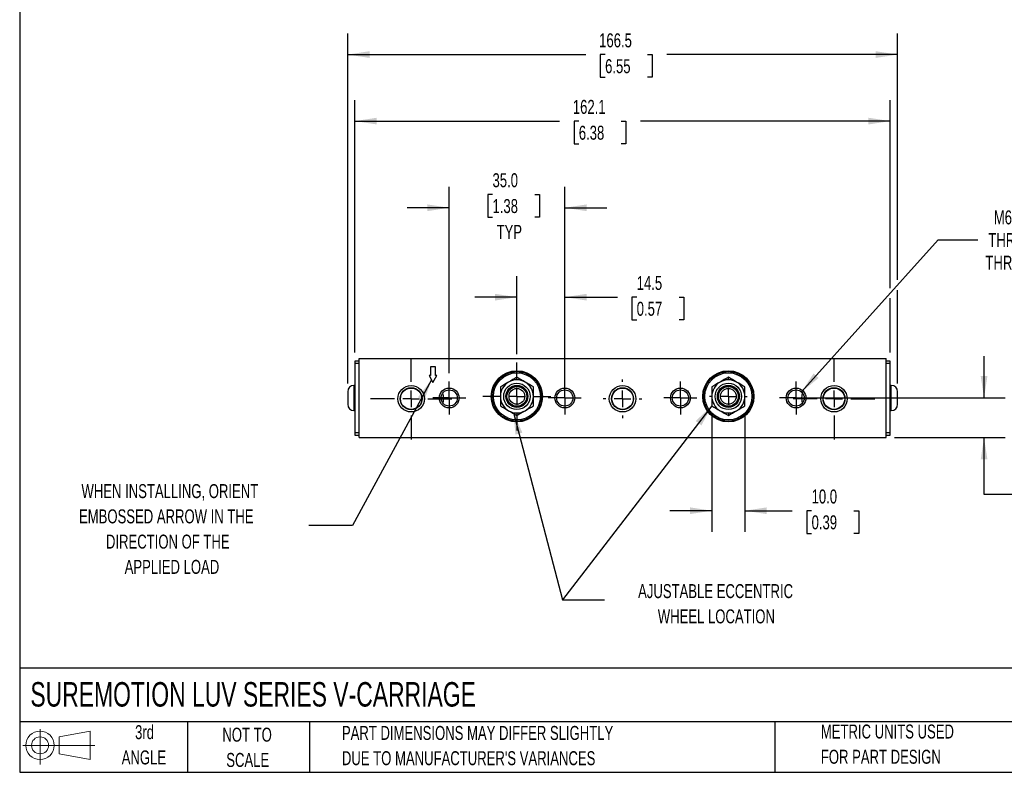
# Model space of a CAD drawing. Header units: millimetres. Extents: x 13 to 546, y 13 to 419.
# Tile 1 of 4: x 13 to 311, y 13 to 241. Entities that reach past the tile are written whole.
import ezdxf

# ---------------------------------------------------------------- set-up
doc = ezdxf.new("R2010")
doc.units = ezdxf.units.MM
doc.header["$LTSCALE"] = 2
doc.linetypes.add('CENTERX2', pattern=[20.32, 12.7, -2.54, 2.54, -2.54])
doc.layers.add('CENTER', color=40, linetype='CENTERX2')
doc.layers.add('SLD-DEFPOINTS', color=7, linetype='Continuous')
doc.layers.add('DIMENSIONS', color=140, linetype='Continuous', lineweight=25)
doc.layers.add('TEXT', color=140, linetype='Continuous', lineweight=25)
doc.styles.add('SLDTEXTSTYLE0', font='TXT', dxfattribs={"width": 0.7})
doc.dimstyles.new('SLDDIMSTYLE0', dxfattribs={"dimtxt": 4.316016, "dimasz": 6.604, "dimexe": 0, "dimexo": 0.0625, "dimgap": 1.079004, "dimtad": 0, "dimtih": 1, "dimtoh": 1, "dimrnd": 1e-09, "dimzin": 4, "dimdsep": 46, "dimtxsty": 'SLDTEXTSTYLE0', "dimsah": 1, "dimcen": 0.09, "dimadec": 0, "dimazin": 1, "dimtfac": 1, "dimtmove": 0, "dimatfit": 0, "dimfxl": 0, "dimfrac": 2, "dimtolj": 1, "dimtzin": 12, "dimarcsym": 0})
doc.dimstyles.new('SLDDIMSTYLE1', dxfattribs={"dimtxt": 4.316016, "dimasz": 6.604, "dimexe": 0, "dimexo": 0.0625, "dimgap": 1.079004, "dimtad": 0, "dimtih": 1, "dimtoh": 1, "dimrnd": 1e-09, "dimzin": 12, "dimdsep": 46, "dimtxsty": 'SLDTEXTSTYLE0', "dimsah": 1, "dimcen": 0.09, "dimadec": 0, "dimazin": 3, "dimtfac": 1, "dimtmove": 0, "dimatfit": 0, "dimfxl": 0, "dimfrac": 2, "dimtolj": 1, "dimtzin": 12, "dimarcsym": 0})
doc.dimstyles.new('SLDDIMSTYLE2', dxfattribs={"dimtxt": 4.316016, "dimasz": 6.604, "dimexe": 0, "dimexo": 0.0625, "dimgap": 1.079004, "dimtad": 0, "dimtih": 1, "dimtoh": 1, "dimrnd": 1e-09, "dimzin": 12, "dimdsep": 46, "dimtxsty": 'SLDTEXTSTYLE0', "dimsah": 1, "dimcen": 0.09, "dimadec": 0, "dimazin": 3, "dimtfac": 1, "dimtofl": 0, "dimtmove": 0, "dimatfit": 3, "dimfxl": 0, "dimfrac": 2, "dimtolj": 1, "dimtzin": 12, "dimarcsym": 0})
doc.dimstyles.new('SLDDIMSTYLE3', dxfattribs={"dimtxt": 4.316016, "dimasz": 6.604, "dimexe": 0, "dimexo": 0.0625, "dimgap": 1.079004, "dimtad": 0, "dimtih": 1, "dimtoh": 1, "dimrnd": 1e-09, "dimzin": 12, "dimdsep": 46, "dimtxsty": 'SLDTEXTSTYLE0', "dimsah": 1, "dimcen": 0, "dimadec": 0, "dimazin": 3, "dimtfac": 1, "dimtofl": 0, "dimtmove": 0, "dimatfit": 3, "dimfxl": 0, "dimfrac": 2, "dimtolj": 1, "dimtzin": 12, "dimarcsym": 0})
doc.dimstyles.new('SLDDIMSTYLE4', dxfattribs={"dimtxt": 0.18, "dimasz": 6.604, "dimexe": 0, "dimexo": 0.0625, "dimgap": 0, "dimtad": 0, "dimtih": 1, "dimtoh": 1, "dimdec": 0, "dimrnd": 1e-09, "dimzin": 0, "dimdsep": 46, "dimtxsty": 'Standard', "dimsah": 1, "dimcen": 0.09, "dimadec": 0, "dimazin": 0, "dimtfac": 6.604, "dimtdec": 0, "dimtofl": 0, "dimtmove": 0, "dimatfit": 3, "dimfxl": 0, "dimfrac": 2, "dimtolj": 1, "dimtzin": 0, "dimarcsym": 0})

# ---------------------------------------------------------------- blocks, each defined once
blk = doc.blocks.new('Block11')
at = {"color": 7, "linetype": 'Continuous', "lineweight": 18}
for p, q in [((5.18, 10.62), (5.18, 0)), ((10.96, 8.33), (20.35, 10.06)), ((20.35, 10.06), (20.35, 1.46)), ((10.96, 3.19), (10.96, 8.33)), ((0, 5.76), (21.75, 5.76)), ((10.96, 3.19), (20.35, 1.46))]:
    blk.add_line(p, q, dxfattribs=at)
for radius in [4.3, 2.57]:
    blk.add_circle((5.18, 5.76), radius, dxfattribs=at)
blk = doc.blocks.new('Block12')
at = {"layer": 'SLD-DEFPOINTS'}
blk.add_blockref('Block11', (0, 0), dxfattribs=at)
blk = doc.blocks.new('_D')
at = {"layer": 'DIMENSIONS'}
for p, q in [((142.71, 133.59), (142.71, 190)), ((177.71, 128.59), (177.71, 190)), ((155.82, 187.69), (154.37, 187.69)), ((154.37, 187.69), (154.37, 180.83)), ((168.64, 187.69), (170.09, 187.69)), ((170.09, 187.69), (170.09, 180.83)), ((142.71, 183.65), (130.01, 183.65)), ((177.71, 183.65), (190.41, 183.65)), ((154.37, 180.83), (155.82, 180.83)), ((170.09, 180.83), (168.64, 180.83))]:
    blk.add_line(p, q, dxfattribs=at)
for points in [[(142.71, 183.65), (136.1, 184.67), (136.1, 182.63)], [(177.71, 183.65), (184.31, 182.63), (184.31, 184.67)]]:
    blk.add_solid(points, dxfattribs=at)
at = {"layer": 'DIMENSIONS', "char_height": 4.233, "attachment_point": 1, "style": 'SLDTEXTSTYLE0'}
for s, insert in [('35.0', (155.82, 194.11)), ('1.38', (155.82, 186.28)), ('TYP', (157.05, 178.46))]:
    blk.add_mtext(s, dxfattribs=dict(at, insert=insert))
blk = doc.blocks.new('_D_1')
at = {"layer": 'DIMENSIONS'}
for p, q in [((163.2, 139.36), (163.2, 162.93)), ((177.71, 128.59), (177.71, 162.93)), ((163.2, 156.58), (150.5, 156.58)), ((177.71, 156.58), (193.62, 156.58)), ((199.47, 156.58), (198.02, 156.58)), ((198.02, 156.58), (198.02, 149.72)), ((212.29, 156.58), (213.74, 156.58)), ((213.74, 156.58), (213.74, 149.72)), ((198.02, 149.72), (199.47, 149.72)), ((213.74, 149.72), (212.29, 149.72))]:
    blk.add_line(p, q, dxfattribs=at)
for points in [[(163.2, 156.58), (156.6, 157.59), (156.6, 155.56)], [(177.71, 156.58), (184.31, 155.56), (184.31, 157.59)]]:
    blk.add_solid(points, dxfattribs=at)
at = {"layer": 'DIMENSIONS', "char_height": 4.233, "attachment_point": 1, "style": 'SLDTEXTSTYLE0'}
for s, insert in [('14.5', (199.47, 163)), ('0.57', (199.47, 155.18))]:
    blk.add_mtext(s, dxfattribs=dict(at, insert=insert))
blk = doc.blocks.new('_D_2')
at = {"layer": 'DIMENSIONS'}
for p, q in [((114.18, 139.78), (114.18, 216.25)), ((276.23, 159.34), (276.23, 216.25)), ((114.18, 209.9), (176.09, 209.9)), ((181.94, 209.9), (180.49, 209.9)), ((180.49, 209.9), (180.49, 203.04)), ((194.76, 209.9), (196.21, 209.9)), ((196.21, 209.9), (196.21, 203.04)), ((276.23, 209.9), (200.61, 209.9)), ((180.49, 203.04), (181.94, 203.04)), ((196.21, 203.04), (194.76, 203.04)), ((276.23, 139.78), (276.23, 156.29))]:
    blk.add_line(p, q, dxfattribs=at)
for points in [[(114.18, 209.9), (120.79, 208.88), (120.79, 210.91)], [(276.23, 209.9), (269.63, 210.91), (269.63, 208.88)]]:
    blk.add_solid(points, dxfattribs=at)
at = {"layer": 'DIMENSIONS', "char_height": 4.233, "attachment_point": 1, "style": 'SLDTEXTSTYLE0'}
for s, insert in [('162.1', (180.14, 216.32)), ('6.38', (181.94, 208.49))]:
    blk.add_mtext(s, dxfattribs=dict(at, insert=insert))
blk = doc.blocks.new('_D_3')
at = {"layer": 'DIMENSIONS'}
for p, q in [((111.98, 130.47), (111.98, 236.39)), ((278.43, 161.79), (278.43, 236.39)), ((111.98, 230.04), (184.05, 230.04)), ((189.9, 230.04), (188.45, 230.04)), ((188.45, 230.04), (188.45, 223.18)), ((202.72, 230.04), (204.17, 230.04)), ((204.17, 230.04), (204.17, 223.18)), ((278.43, 230.04), (208.57, 230.04)), ((188.45, 223.18), (189.9, 223.18)), ((204.17, 223.18), (202.72, 223.18)), ((278.43, 130.47), (278.43, 158.74))]:
    blk.add_line(p, q, dxfattribs=at)
for points in [[(111.98, 230.04), (118.59, 229.03), (118.59, 231.06)], [(278.43, 230.04), (271.83, 231.06), (271.83, 229.03)]]:
    blk.add_solid(points, dxfattribs=at)
at = {"layer": 'DIMENSIONS', "char_height": 4.233, "attachment_point": 1, "style": 'SLDTEXTSTYLE0'}
for s, insert in [('166.5', (188.1, 236.47)), ('6.55', (189.9, 228.64))]:
    blk.add_mtext(s, dxfattribs=dict(at, insert=insert))
blk = doc.blocks.new('_D_4')
at = {"layer": 'DIMENSIONS'}
for p, q in [((222.21, 121.11), (222.21, 85.56)), ((232.22, 121.11), (232.22, 85.56)), ((222.21, 91.91), (209.51, 91.91)), ((232.22, 91.91), (246.56, 91.91)), ((252.41, 91.91), (250.96, 91.91)), ((250.96, 91.91), (250.96, 85.05)), ((265.23, 91.91), (266.68, 91.91)), ((266.68, 91.91), (266.68, 85.05)), ((250.96, 85.05), (252.41, 85.05)), ((266.68, 85.05), (265.23, 85.05))]:
    blk.add_line(p, q, dxfattribs=at)
for points in [[(222.21, 91.91), (215.6, 92.93), (215.6, 90.9)], [(232.22, 91.91), (238.82, 90.9), (238.82, 92.93)]]:
    blk.add_solid(points, dxfattribs=at)
at = {"layer": 'DIMENSIONS', "char_height": 4.233, "attachment_point": 1, "style": 'SLDTEXTSTYLE0'}
for s, insert in [('10.0', (252.41, 98.34)), ('0.39', (252.41, 90.51))]:
    blk.add_mtext(s, dxfattribs=dict(at, insert=insert))
blk = doc.blocks.new('_D_5')
at = {"layer": 'DIMENSIONS'}
for p, q in [((304.61, 126.05), (304.61, 138.75)), ((250.25, 126.05), (310.96, 126.05)), ((277.5, 114.04), (310.96, 114.04)), ((304.61, 96.79), (304.61, 114.04)), ((317.31, 96.79), (304.61, 96.79)), ((325.09, 96.79), (323.65, 96.79)), ((323.65, 96.79), (323.65, 89.93)), ((337.92, 96.79), (339.37, 96.79)), ((339.37, 96.79), (339.37, 89.93)), ((323.65, 89.93), (325.09, 89.93)), ((339.37, 89.93), (337.92, 89.93))]:
    blk.add_line(p, q, dxfattribs=at)
for points in [[(304.61, 126.05), (305.63, 132.66), (303.6, 132.66)], [(304.61, 114.04), (303.6, 107.44), (305.63, 107.44)]]:
    blk.add_solid(points, dxfattribs=at)
at = {"layer": 'DIMENSIONS', "char_height": 4.233, "attachment_point": 1, "style": 'SLDTEXTSTYLE0'}
for s, insert in [('12.0', (325.09, 103.21)), ('0.47', (325.09, 95.38))]:
    blk.add_mtext(s, dxfattribs=dict(at, insert=insert))
blk = doc.blocks.new('_D_6')
at = {"layer": 'DIMENSIONS'}
for p, q in [((249.35, 127.88), (290.74, 173.97)), ((290.74, 173.97), (302.75, 173.97))]:
    blk.add_line(p, q, dxfattribs=at)
blk.add_solid([(249.35, 127.88), (254.52, 132.12), (253.01, 133.48)], dxfattribs=at)
at = {"layer": 'DIMENSIONS', "char_height": 4.233, "attachment_point": 1, "style": 'SLDTEXTSTYLE0'}
for s, insert in [('M6-1.0', (307.56, 182.86)), ('THREAD', (305.92, 176)), ('THRU X4', (305.03, 169.14))]:
    blk.add_mtext(s, dxfattribs=dict(at, insert=insert))
blk = doc.blocks.new('SW_CENTERMARKSYMBOL_0')
at = {"layer": 'CENTER', "color": 0}
for p, q in [((0, 5.08), (0, 12.3317)), ((0, 0), (-2.54, 0)), ((0, 0), (0, 2.54)), ((0, 0), (0, -2.54)), ((0, 0), (2.54, 0)), ((5.08, 0), (12.3317, 0)), ((-5.08, 0), (-12.3317, 0)), ((0, -5.08), (0, -12.3317))]:
    blk.add_line(p, q, dxfattribs=at)
blk = doc.blocks.new('SW_CENTERMARKSYMBOL_1')
at = {"layer": 'CENTER', "color": 0}
for p, q in [((0, 5.08), (0, 5.6896)), ((0, 0), (-2.54, 0)), ((0, 0), (0, 2.54)), ((0, 0), (0, -2.54)), ((0, 0), (2.54, 0)), ((5.08, 0), (5.6896, 0)), ((-5.08, 0), (-5.6896, 0)), ((0, -5.08), (0, -5.6896))]:
    blk.add_line(p, q, dxfattribs=at)
blk = doc.blocks.new('SW_CENTERMARKSYMBOL_2')
at = {"layer": 'CENTER', "color": 0}
for p, q in [((0, 5.08), (0, 12.3317)), ((0, 0), (-2.54, 0)), ((0, 0), (0, 2.54)), ((0, 0), (0, -2.54)), ((0, 0), (2.54, 0)), ((5.08, 0), (12.3317, 0)), ((-5.08, 0), (-12.3317, 0)), ((0, -5.08), (0, -12.3317))]:
    blk.add_line(p, q, dxfattribs=at)
blk = doc.blocks.new('SW_CENTERMARKSYMBOL_3')
at = {"layer": 'CENTER', "color": 0}
for p, q in [((0, 5.08), (0, 10.287)), ((0, 0), (-2.54, 0)), ((0, 0), (0, 2.54)), ((0, 0), (0, -2.54)), ((0, 0), (2.54, 0)), ((5.08, 0), (10.287, 0)), ((-5.08, 0), (-10.287, 0)), ((0, -5.08), (0, -10.287))]:
    blk.add_line(p, q, dxfattribs=at)
blk = doc.blocks.new('SW_CENTERMARKSYMBOL_4')
at = {"layer": 'CENTER', "color": 0}
for p, q in [((0, 5.08), (0, 5.8635)), ((0, 0), (-2.54, 0)), ((0, 0), (0, 2.54)), ((0, 0), (0, -2.54)), ((0, 0), (2.54, 0)), ((5.08, 0), (5.8635, 0)), ((-5.08, 0), (-5.8635, 0)), ((0, -5.08), (0, -5.8635))]:
    blk.add_line(p, q, dxfattribs=at)
blk = doc.blocks.new('SW_CENTERMARKSYMBOL_5')
at = {"layer": 'CENTER', "color": 0}
for p, q in [((0, 2.54), (0, 4.9985)), ((0, 0), (-2.54, 0)), ((0, 0), (0, 2.54)), ((0, 0), (0, -2.54)), ((0, 0), (2.54, 0)), ((2.54, 0), (4.9985, 0)), ((-2.54, 0), (-4.9985, 0)), ((0, -2.54), (0, -4.9985))]:
    blk.add_line(p, q, dxfattribs=at)
blk = doc.blocks.new('SW_CENTERMARKSYMBOL_6')
at = {"layer": 'CENTER', "color": 0}
for p, q in [((0, 2.54), (0, 4.9985)), ((-2.54, 0), (-4.9985, 0)), ((0, 0), (-2.54, 0)), ((0, 0), (0, 2.54)), ((0, 0), (0, -2.54)), ((0, 0), (2.54, 0)), ((2.54, 0), (4.9985, 0)), ((0, -2.54), (0, -4.9985))]:
    blk.add_line(p, q, dxfattribs=at)
blk = doc.blocks.new('SW_CENTERMARKSYMBOL_7')
at = {"layer": 'CENTER', "color": 0}
for p, q in [((0, 2.54), (0, 4.9985)), ((-2.54, 0), (-4.9985, 0)), ((0, 0), (-2.54, 0)), ((0, 0), (0, 2.54)), ((0, 0), (0, -2.54)), ((0, 0), (2.54, 0)), ((2.54, 0), (4.9985, 0)), ((0, -2.54), (0, -4.9985))]:
    blk.add_line(p, q, dxfattribs=at)
blk = doc.blocks.new('SW_CENTERMARKSYMBOL_8')
at = {"layer": 'CENTER', "color": 0}
for p, q in [((0, 2.54), (0, 4.9985)), ((0, 0), (-2.54, 0)), ((0, 0), (0, 2.54)), ((0, 0), (0, -2.54)), ((0, 0), (2.54, 0)), ((2.54, 0), (4.9985, 0)), ((-2.54, 0), (-4.9985, 0)), ((0, -2.54), (0, -4.9985))]:
    blk.add_line(p, q, dxfattribs=at)

msp = doc.modelspace()

# ---------------------------------------------------------------- linework, layer by layer
for p, q in [((115.452, 137.243), (114.182, 137.243)), ((114.182, 137.243), (114.182, 136.608)), ((115.452, 114.04), (115.452, 138.043)), ((115.452, 138.043), (274.964, 138.043)), ((274.964, 114.04), (274.964, 138.043)), ((276.234, 137.243), (274.964, 137.243)), ((276.234, 136.608), (276.234, 137.243)), ((114.182, 136.608), (114.182, 115.476)), ((114.182, 136.608), (115.452, 136.608)), ((138.521, 135.503), (137.088, 135.503)), ((137.088, 135.503), (137.088, 132.877)), ((138.521, 132.877), (138.521, 135.503)), ((274.964, 136.608), (276.234, 136.608)), ((276.234, 115.476), (276.234, 136.608)), ((137.088, 132.877), (136.61, 132.877)), ((136.61, 132.877), (137.804, 130.728)), ((137.804, 130.728), (138.998, 132.877)), ((138.998, 132.877), (138.521, 132.877)), ((114.182, 129.842), (113.892, 129.842)), ((113.892, 129.842), (113.892, 122.242)), ((276.524, 129.842), (276.234, 129.842)), ((276.524, 122.242), (276.524, 129.842)), ((111.982, 127.932), (111.982, 124.152)), ((278.434, 124.152), (278.434, 127.932)), ((113.892, 122.242), (114.182, 122.242)), ((276.234, 122.242), (276.524, 122.242)), ((115.452, 115.476), (114.182, 115.476)), ((114.182, 115.476), (114.182, 114.841)), ((114.182, 114.841), (115.452, 114.841)), ((115.452, 114.04), (274.964, 114.04)), ((276.234, 115.476), (274.964, 115.476)), ((274.964, 114.841), (276.234, 114.841)), ((276.234, 114.841), (276.234, 115.476))]:
    msp.add_line(p, q)
for centre, radius in [((163.204, 126.537), 7.747), ((227.212, 126.537), 7.747), ((163.204, 126.537), 7.125), ((227.212, 126.537), 7.125), ((131.2, 125.826), 4), ((131.2, 125.826), 3.324), ((131.2, 125.826), 3.233), ((142.706, 126.054), 3), ((142.706, 126.054), 2.459), ((163.204, 126.537), 4), ((163.204, 126.537), 3.323), ((163.204, 126.537), 3.181), ((163.204, 126.537), 3.15), ((163.204, 126.537), 3), ((163.204, 126.537), 2.386), ((177.708, 126.054), 3), ((177.708, 126.054), 2.459), ((195.183, 125.826), 4), ((195.183, 125.826), 3.323), ((195.183, 125.826), 3.233), ((212.709, 126.054), 3), ((212.709, 126.054), 2.459), ((227.212, 126.537), 4), ((227.212, 126.537), 3.323), ((227.212, 126.537), 3.181), ((227.212, 126.537), 3.15), ((227.212, 126.537), 3), ((227.212, 126.537), 2.386), ((247.71, 126.054), 3), ((247.71, 126.054), 2.459), ((259.191, 125.826), 4), ((259.191, 125.826), 3.323), ((259.191, 125.826), 3.233)]:
    msp.add_circle(centre, radius)
for centre, radius, start, end in [((163.204, 126.537), 5.004, 60, 120), ((227.212, 126.537), 5.004, 60, 120), ((113.892, 127.932), 1.91, 90, 180), ((163.204, 126.537), 5.004, 120, 180), ((163.204, 126.537), 5.004, 0, 60), ((227.212, 126.537), 5.004, 120, 180), ((227.212, 126.537), 5.004, 0, 60), ((276.524, 127.932), 1.91, 0, 90), ((131.2, 125.826), 9.792, 351.62888, 10.64747), ((163.204, 126.537), 5.004, 180, 240), ((163.204, 126.537), 5.004, 300, 0), ((227.212, 126.537), 5.004, 180, 240), ((227.212, 126.537), 5.004, 300, 0), ((259.191, 125.826), 9.792, 169.20706, 188.51156), ((113.892, 124.152), 1.91, 180, 270), ((163.204, 126.537), 5.004, 240, 300), ((227.212, 126.537), 5.004, 240, 300), ((276.524, 124.152), 1.91, 270, 0)]:
    msp.add_arc(centre, radius, start, end)
for points, knots in [([(163.204, 119.044), (163.661, 119.044), (164.603, 119.13), (165.999, 119.532), (167.342, 120.228), (168.54, 121.201), (169.514, 122.399), (170.209, 123.742), (170.611, 125.139), (170.739, 126.537), (170.611, 127.935), (170.209, 129.332), (169.514, 130.675), (168.54, 131.873), (167.342, 132.847), (165.999, 133.542), (164.603, 133.944), (163.204, 134.072), (161.806, 133.944), (160.409, 133.542), (159.066, 132.847), (157.868, 131.873), (156.895, 130.675), (156.199, 129.332), (155.798, 127.935), (155.669, 126.537), (155.798, 125.139), (156.199, 123.742), (156.895, 122.399), (157.868, 121.201), (159.066, 120.228), (160.409, 119.532), (161.806, 119.13), (162.747, 119.044), (163.204, 119.044)], [0, 0, 0, 0, 0.029129, 0.0600028, 0.0921602, 0.125, 0.1578398, 0.1899972, 0.220871, 0.25, 0.279129, 0.3100028, 0.3421602, 0.375, 0.4078398, 0.4399972, 0.470871, 0.5, 0.529129, 0.5600028, 0.5921602, 0.625, 0.6578398, 0.6899972, 0.720871, 0.75, 0.779129, 0.8100028, 0.8421602, 0.875, 0.9078398, 0.9399972, 0.970871, 1, 1, 1, 1]), ([(227.212, 119.044), (227.669, 119.044), (228.611, 119.13), (230.007, 119.532), (231.35, 120.228), (232.548, 121.201), (233.522, 122.399), (234.217, 123.742), (234.619, 125.139), (234.747, 126.537), (234.619, 127.935), (234.217, 129.332), (233.522, 130.675), (232.548, 131.873), (231.35, 132.847), (230.007, 133.542), (228.611, 133.944), (227.212, 134.072), (225.814, 133.944), (224.417, 133.542), (223.074, 132.847), (221.876, 131.873), (220.903, 130.675), (220.207, 129.332), (219.806, 127.935), (219.677, 126.537), (219.806, 125.139), (220.207, 123.742), (220.903, 122.399), (221.876, 121.201), (223.074, 120.228), (224.417, 119.532), (225.814, 119.13), (226.755, 119.044), (227.212, 119.044)], [0, 0, 0, 0, 0.02912901, 0.06000283, 0.0921602, 0.125, 0.1578398, 0.18999717, 0.22087099, 0.25, 0.27912901, 0.31000283, 0.3421602, 0.375, 0.4078398, 0.43999717, 0.47087099, 0.5, 0.52912901, 0.56000283, 0.5921602, 0.625, 0.6578398, 0.68999717, 0.72087099, 0.75, 0.77912901, 0.81000283, 0.8421602, 0.875, 0.9078398, 0.93999717, 0.97087099, 1, 1, 1, 1])]:
    msp.add_open_spline(points, degree=3, knots=knots)
for points in [[(163.204, 132.315), (162.387, 131.843), (161.556, 131.363), (160.702, 130.87)], [(165.706, 130.87), (164.852, 131.363), (164.022, 131.843), (163.204, 132.315)], [(227.212, 132.315), (226.395, 131.843), (225.564, 131.363), (224.71, 130.87)], [(229.714, 130.87), (228.86, 131.363), (228.03, 131.843), (227.212, 132.315)], [(160.702, 130.87), (159.848, 130.377), (159.018, 129.898), (158.2, 129.426)], [(158.2, 129.426), (158.2, 128.482), (158.2, 127.523), (158.2, 126.537)], [(168.208, 129.426), (167.391, 129.898), (166.56, 130.377), (165.706, 130.87)], [(168.208, 126.537), (168.208, 127.523), (168.208, 128.482), (168.208, 129.426)], [(224.71, 130.87), (223.856, 130.377), (223.026, 129.898), (222.208, 129.426)], [(222.208, 129.426), (222.208, 128.482), (222.208, 127.523), (222.208, 126.537)], [(232.216, 129.426), (231.399, 129.898), (230.568, 130.377), (229.714, 130.87)], [(232.216, 126.537), (232.216, 127.523), (232.216, 128.482), (232.216, 129.426)], [(158.2, 126.537), (158.2, 125.551), (158.2, 124.592), (158.2, 123.648)], [(168.208, 123.648), (168.208, 124.592), (168.208, 125.551), (168.208, 126.537)], [(222.208, 126.537), (222.208, 125.551), (222.208, 124.592), (222.208, 123.648)], [(232.216, 123.648), (232.216, 124.592), (232.216, 125.551), (232.216, 126.537)], [(158.2, 123.648), (159.018, 123.176), (159.848, 122.697), (160.702, 122.204)], [(160.702, 122.204), (161.556, 121.711), (162.387, 121.231), (163.204, 120.759)], [(163.204, 120.759), (164.022, 121.231), (164.852, 121.711), (165.706, 122.204)], [(165.706, 122.204), (166.56, 122.697), (167.391, 123.176), (168.208, 123.648)], [(222.208, 123.648), (223.026, 123.176), (223.856, 122.697), (224.71, 122.204)], [(224.71, 122.204), (225.564, 121.711), (226.395, 121.231), (227.212, 120.759)], [(227.212, 120.759), (228.03, 121.231), (228.86, 121.711), (229.714, 122.204)], [(229.714, 122.204), (230.568, 122.697), (231.399, 123.176), (232.216, 123.648)]]:
    msp.add_open_spline(points, degree=3)
at = {"layer": 'TEXT'}
for p, q in [((12.7, 419.1), (12.7, 12.7)), ((546.1, 44.252), (12.7, 44.252)), ((546.1, 27.94), (12.7, 27.94)), ((63.5, 27.94), (63.5, 12.7)), ((100.423, 27.94), (100.423, 12.7)), ((241.293, 27.94), (241.293, 12.7)), ((12.7, 12.7), (546.1, 12.7))]:
    msp.add_line(p, q, dxfattribs=at)

# ---------------------------------------------------------------- block references
at = {"layer": 'CENTER'}
for name, p in [('SW_CENTERMARKSYMBOL_2', (131.2, 125.826)), ('SW_CENTERMARKSYMBOL_0', (259.191, 125.826)), ('SW_CENTERMARKSYMBOL_3', (163.204, 126.537)), ('SW_CENTERMARKSYMBOL_4', (195.183, 125.826)), ('SW_CENTERMARKSYMBOL_1', (227.212, 126.537)), ('SW_CENTERMARKSYMBOL_8', (142.706, 126.054)), ('SW_CENTERMARKSYMBOL_7', (177.708, 126.054)), ('SW_CENTERMARKSYMBOL_6', (212.709, 126.054)), ('SW_CENTERMARKSYMBOL_5', (247.71, 126.054))]:
    msp.add_blockref(name, p, dxfattribs=at)
at = {"layer": 'SLD-DEFPOINTS'}
msp.add_blockref('Block12', (13.676, 15.108), dxfattribs=at)

# ---------------------------------------------------------------- texts
at = {"layer": 'TEXT', "style": 'SLDTEXTSTYLE0'}
for s, insert, char_height, attachment_point in [('WHEN INSTALLING, ORIENT', (58.149, 99.964), 4.23333, 2), ('EMBOSSED ARROW IN THE', (57.075, 92.32), 4.23333, 2), ('DIRECTION OF THE', (57.53, 84.675), 4.23333, 2), ('APPLIED LOAD', (58.79, 77.031), 4.23333, 2), ('AJUSTABLE ECCENTRIC', (223.346, 69.684), 4.23333, 2), ('WHEEL LOCATION', (223.581, 62.039), 4.23333, 2), ('SUREMOTION LUV SERIES V-CARRIAGE', (15.931, 40.016), 7.40833, 1), ('3rd', (50.493, 26.972), 4.2333, 2), ('METRIC UNITS USED', (255.209, 27.172), 4.23333, 1), ('NOT TO', (81.537, 26.214), 4.2333, 2), ('PART DIMENSIONS MAY DIFFER SLIGHTLY', (110.239, 26.741), 4.23333, 1), ('ANGLE', (50.298, 19.328), 4.2333, 2), ('SCALE', (81.729, 18.569), 4.2333, 2), ("DUE TO MANUFACTURER'S VARIANCES", (110.239, 19.097), 4.23333, 1), ('FOR PART DESIGN', (255.209, 19.527), 4.23333, 1)]:
    msp.add_mtext(s, dxfattribs=dict(at, insert=insert, char_height=char_height, attachment_point=attachment_point))

# ---------------------------------------------------------------- dimensions: what is measured, and where the dimension line sits
at = {"layer": 'DIMENSIONS'}
for base, p1, p2, angle, dimstyle, picture, middle in [((111.982, 230.043), (278.434, 127.932), (111.982, 127.932), 0, 'SLDDIMSTYLE2', '_D_3', (196.31, 230.043)), ((276.234, 209.896), (114.182, 137.243), (276.234, 137.243), 0, 'SLDDIMSTYLE2', '_D_2', (188.351, 209.896)), ((304.614, 114.04), (247.71, 126.054), (274.964, 114.04), 90, 'SLDDIMSTYLE0', '_D_5', (304.614, 96.787))]:
    dim = msp.add_linear_dim(base=base, p1=p1, p2=p2, angle=angle, dimstyle=dimstyle, dxfattribs=at)
    dim.commit()
    dim.dimension.update_dxf_attribs({"geometry": picture, "text_midpoint": middle, "dimtype": 160})
dim = msp.add_linear_dim(base=(177.708, 183.649), p1=(142.706, 131.053), p2=(177.708, 126.054), angle=0, text='<>\\PTYP', dimstyle='SLDDIMSTYLE0', dxfattribs=at)
dim.commit()
dim.dimension.update_dxf_attribs({"geometry": '_D', "text_midpoint": (162.23, 183.649), "dimtype": 160})
dim = msp.add_diameter_dim_2p(p1=(246.067, 124.225), p2=(249.353, 127.884), text='M6-1.0\\PTHREAD\\PTHRU X4', dimstyle='SLDDIMSTYLE3', override={"dimpost": '<>'}, dxfattribs=at)
dim.commit()
dim.dimension.update_dxf_attribs({"geometry": '_D_6', "text_midpoint": (317.637, 173.97), "dimtype": 163})
for base, p1, p2, dimstyle, picture, middle in [((177.708, 156.578), (163.204, 136.824), (177.708, 126.054), 'SLDDIMSTYLE1', '_D_1', (205.88, 156.578)), ((232.216, 91.912), (222.208, 123.648), (232.216, 123.648), 'SLDDIMSTYLE0', '_D_4', (258.821, 91.912))]:
    dim = msp.add_linear_dim(base=base, p1=p1, p2=p2, dimstyle=dimstyle, dxfattribs=at)
    dim.commit()
    dim.dimension.update_dxf_attribs({"geometry": picture, "text_midpoint": middle, "dimtype": 160})

# ---------------------------------------------------------------- leaders
at = {"layer": 'TEXT'}
for points in [[(137.35, 131.546), (113.405, 87.479), (100.258, 87.479)], [(222.208, 123.648), (177.051, 64.883), (189.751, 64.883)], [(162.142, 121.647), (177.051, 64.883), (189.751, 64.883)]]:
    msp.add_leader(points, dimstyle='SLDDIMSTYLE4', dxfattribs=at)

doc.saveas('drawing.dxf')
